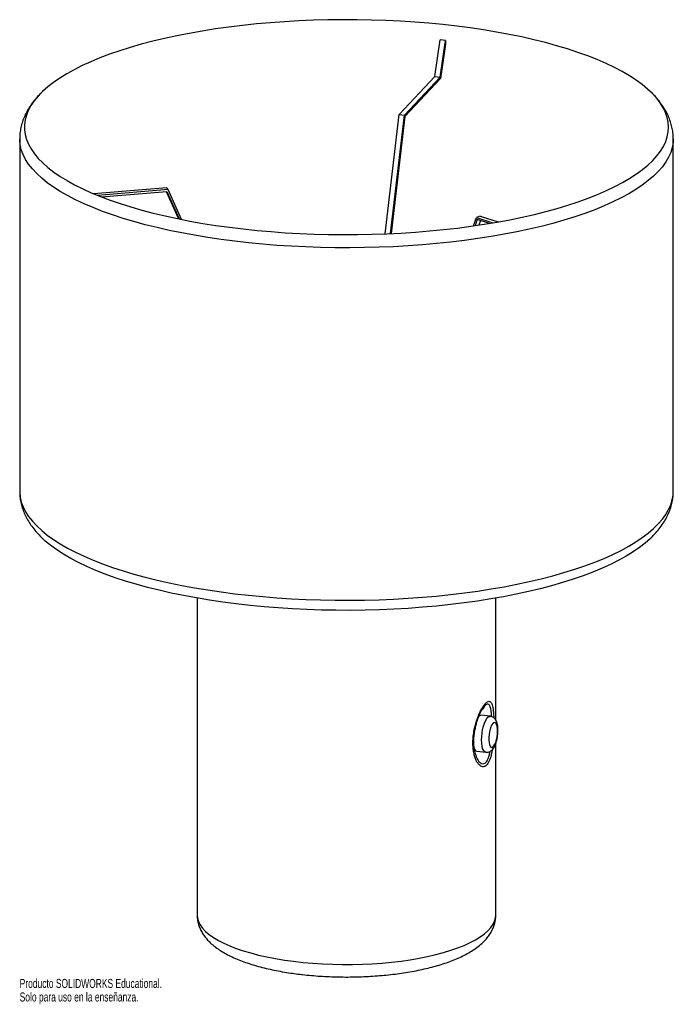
# Paper-space layout '_Dimétrica' of a CAD drawing. Header units: millimetres. Extents: x -268 to 82, y -246 to 280.
import ezdxf

# ---------------------------------------------------------------- set-up
doc = ezdxf.new("R2010")
doc.units = ezdxf.units.MM
doc.styles.add('SLDTEXTSTYLE0', font='TXT', dxfattribs={"width": 0.7})

psp = doc.layouts.new('_Dimétrica')

# ---------------------------------------------------------------- linework, layer by layer
at = {"color": 7, "linetype": 'Continuous', "lineweight": 25}
for p, q in [((-45.42, 249.94), (-42.52, 269.53)), ((-42.55, 249.64), (-39.65, 269.23)), ((-39.65, 269.23), (-42.52, 269.53)), ((-39.65, 269.23), (-39.65, 267.28)), ((-39.65, 267.28), (-42.38, 248.88)), ((-64.56, 229.6), (-45.42, 249.94)), ((-61.69, 229.3), (-42.55, 249.64)), ((-42.38, 248.88), (-61.49, 228.57)), ((-45.42, 249.94), (-42.55, 249.64)), ((-72.01, 165.8), (-64.56, 229.6)), ((-69.09, 165.93), (-61.69, 229.3)), ((-61.49, 228.57), (-68.81, 165.94)), ((-64.56, 229.6), (-61.69, 229.3)), ((-267.72, 216.65), (-267.72, 28.09)), ((82.28, 28.09), (82.28, 216.65)), ((-188.99, 190.47), (-228, 187.21)), ((-188.26, 189.5), (-188.99, 190.47)), ((-188.26, 189.5), (-225.93, 186.35)), ((-223.97, 185.58), (-188.9, 188.51)), ((-189.19, 188.48), (-182.61, 173.81)), ((-188.9, 188.51), (-182.29, 173.75)), ((-181.09, 173.51), (-188.26, 189.5)), ((-24.77, 170.04), (-23.15, 174.58)), ((-21.05, 175.3), (-23.15, 174.58)), ((-23.15, 174.58), (-14.26, 171.68)), ((-21.05, 175.3), (-11.47, 172.17)), ((-22.68, 173.49), (-23.85, 170.17)), ((-16.17, 171.36), (-22.68, 173.49)), ((-21.02, 172.95), (-21.91, 170.46)), ((-172.72, -29.09), (-172.72, -198.49)), ((-12.72, -94.51), (-12.72, -29.09)), ((-15.74, -92.35), (-20.42, -91.77)), ((-24.34, -109.49), (-24.23, -109.59)), ((-12.72, -198.49), (-12.72, -106.72)), ((-23.92, -111.7), (-23.6, -112.78)), ((-22.84, -110.97), (-18.16, -111.56))]:
    psp.add_line(p, q, dxfattribs=at)
at = {"color": 7, "linetype": 'Continuous', "lineweight": 25, "flags": 128}
for points in [[(-41.08, 277.75), (-48.57, 278.47), (-56.15, 279.08), (-63.81, 279.57), (-71.52, 279.95), (-79.28, 280.21), (-87.07, 280.36), (-94.86, 280.38), (-102.65, 280.29), (-110.43, 280.08), (-118.16, 279.76), (-125.85, 279.32), (-133.46, 278.76), (-140.99, 278.09), (-148.43, 277.31), (-155.75, 276.41), (-162.94, 275.41), (-169.99, 274.3), (-176.88, 273.08), (-183.6, 271.76), (-190.13, 270.34), (-196.46, 268.83), (-202.58, 267.22), (-208.48, 265.52), (-214.14, 263.73), (-219.56, 261.86), (-224.71, 259.91), (-229.59, 257.88), (-234.2, 255.79), (-238.51, 253.62), (-242.53, 251.39), (-246.24, 249.11), (-249.64, 246.77), (-252.72, 244.38), (-255.47, 241.95), (-257.88, 239.48), (-259.97, 236.97), (-261.7, 234.44), (-263.1, 231.88), (-264.14, 229.31), (-264.84, 226.72), (-265.18, 224.12), (-265.17, 221.52), (-264.81, 218.93), (-264.1, 216.34), (-263.04, 213.77), (-261.63, 211.21), (-259.87, 208.68), (-257.77, 206.17), (-255.34, 203.71), (-252.57, 201.28), (-249.48, 198.89), (-246.07, 196.55), (-242.34, 194.27), (-238.31, 192.05), (-233.98, 189.88), (-229.36, 187.79), (-224.46, 185.77), (-219.3, 183.82), (-213.87, 181.96), (-208.2, 180.17), (-202.29, 178.48), (-196.16, 176.87), (-189.81, 175.36), (-183.27, 173.95), (-176.54, 172.63), (-169.65, 171.42), (-162.59, 170.32), (-155.39, 169.32), (-148.07, 168.43), (-140.63, 167.65), (-133.09, 166.98), (-125.47, 166.43), (-117.78, 166), (-110.05, 165.68), (-102.27, 165.48), (-94.48, 165.39), (-86.68, 165.42), (-78.9, 165.57), (-71.14, 165.84), (-63.43, 166.22), (-55.78, 166.72), (-48.2, 167.34), (-40.72, 168.06), (-33.34, 168.9), (-26.08, 169.85), (-18.96, 170.91), (-11.99, 172.07), (-5.18, 173.34), (1.44, 174.71), (7.88, 176.18), (14.11, 177.74), (20.12, 179.4), (25.9, 181.14), (31.44, 182.97), (36.72, 184.88), (41.74, 186.87), (46.49, 188.93), (50.95, 191.06), (55.12, 193.26), (58.98, 195.52), (62.54, 197.83), (65.77, 200.19), (68.69, 202.6), (71.27, 205.06), (73.52, 207.54), (75.43, 210.06), (77, 212.61), (78.22, 215.18), (79.09, 217.76), (79.61, 220.35), (79.78, 222.95), (79.59, 225.55), (79.06, 228.14), (78.17, 230.72), (76.93, 233.29), (75.35, 235.84), (73.42, 238.35), (71.15, 240.84), (68.55, 243.29), (65.62, 245.7), (62.37, 248.06), (58.8, 250.37), (54.92, 252.63), (50.74, 254.82), (46.26, 256.95), (41.5, 259.01), (36.47, 260.99), (31.17, 262.9), (25.62, 264.72), (19.83, 266.46), (13.81, 268.11), (7.57, 269.67), (1.12, 271.13), (-5.51, 272.5), (-12.33, 273.76), (-19.31, 274.92), (-26.44, 275.97), (-33.7, 276.92), (-41.08, 277.75)], [(-144.36, -33.01), (-151.74, -32.18), (-159.01, -31.23), (-166.14, -30.18), (-173.12, -29.02), (-179.93, -27.76), (-186.57, -26.39), (-193.01, -24.93), (-199.25, -23.37), (-205.27, -21.72), (-211.06, -19.98), (-216.61, -18.16), (-221.91, -16.25), (-226.95, -14.26), (-231.7, -12.21), (-236.18, -10.08), (-240.36, -7.88), (-244.24, -5.63), (-247.81, -3.32), (-251.07, -0.96), (-254, 1.45), (-256.29, 3.59)], [(70.77, 3.52), (70.02, 2.79), (67.27, 0.36), (64.2, -2.03), (60.8, -4.37), (57.09, -6.65), (53.07, -8.88), (48.75, -11.04), (44.15, -13.14), (39.27, -15.17), (34.11, -17.12), (28.7, -18.99), (23.04, -20.78), (17.14, -22.48), (11.02, -24.09), (4.69, -25.6), (-1.85, -27.02), (-8.57, -28.34), (-15.46, -29.56), (-22.5, -30.67), (-29.7, -31.67), (-37.02, -32.57), (-44.45, -33.35), (-51.98, -34.02), (-59.6, -34.58), (-67.28, -35.02), (-75.02, -35.34), (-82.79, -35.55), (-90.58, -35.64), (-98.38, -35.62), (-106.16, -35.47), (-113.92, -35.21), (-121.63, -34.83), (-129.29, -34.34), (-136.87, -33.73), (-144.36, -33.01)], [(-11.79, -100.23), (-11.85, -98.83), (-12.04, -97.62), (-12.34, -96.67), (-12.74, -96.02), (-13.21, -95.7), (-13.74, -95.75), (-14.28, -96.15), (-14.82, -96.88), (-15.33, -97.9), (-15.77, -99.16), (-16.12, -100.59), (-16.37, -102.11), (-16.49, -103.65), (-16.49, -105.11), (-16.37, -106.42), (-16.12, -107.51), (-15.77, -108.32), (-15.33, -108.81), (-14.82, -108.94), (-14.28, -108.72), (-13.74, -108.15), (-13.21, -107.27), (-12.74, -106.12), (-12.34, -104.76), (-12.04, -103.28), (-11.85, -101.74), (-11.79, -100.23)]]:
    psp.add_lwpolyline(points, dxfattribs=at)
at = {"color": 8, "linetype": 'Continuous', "lineweight": 25, "flags": 128}
for points in [[(-145.11, 160.99), (-152.55, 161.83), (-159.86, 162.78), (-167.05, 163.84), (-174.08, 165.01), (-180.95, 166.27), (-187.64, 167.64), (-194.14, 169.11), (-200.44, 170.68), (-206.52, 172.34), (-212.37, 174.08), (-217.98, 175.91), (-223.33, 177.83), (-228.43, 179.82), (-233.25, 181.89), (-237.79, 184.02), (-242.03, 186.23), (-245.98, 188.49), (-249.61, 190.81), (-252.93, 193.18), (-255.93, 195.6), (-258.6, 198.06), (-260.93, 200.56), (-262.93, 203.09), (-264.58, 205.65), (-265.89, 208.24), (-266.85, 210.83), (-267.46, 213.44), (-267.71, 216.06), (-267.72, 216.62)], [(82.28, 216.65), (82.17, 214.63), (81.72, 212.01), (80.92, 209.41), (79.77, 206.82), (78.28, 204.25), (76.44, 201.7), (74.25, 199.19), (71.74, 196.71), (68.89, 194.27), (65.71, 191.88), (62.22, 189.53), (58.41, 187.24), (54.3, 185.01), (49.89, 182.85), (45.2, 180.75), (40.23, 178.72), (34.99, 176.77), (29.49, 174.9), (23.75, 173.11), (17.77, 171.42), (11.57, 169.81), (5.16, 168.3), (-1.44, 166.88), (-8.23, 165.57), (-15.2, 164.35), (-22.31, 163.25), (-29.57, 162.25), (-36.96, 161.36), (-44.46, 160.58), (-52.05, 159.92), (-59.73, 159.36), (-67.47, 158.93), (-75.27, 158.61), (-83.1, 158.41), (-90.95, 158.32), (-98.8, 158.35), (-106.64, 158.5), (-114.45, 158.77), (-122.22, 159.15), (-129.93, 159.65), (-137.56, 160.27), (-145.11, 160.99)], [(-267.72, 28.09), (-267.71, 27.5), (-267.46, 24.88), (-266.85, 22.27), (-265.89, 19.67), (-264.58, 17.09), (-262.93, 14.53), (-260.93, 12), (-258.6, 9.5), (-255.93, 7.04), (-252.93, 4.62), (-249.61, 2.25), (-245.98, -0.07), (-242.03, -2.34), (-237.79, -4.54), (-233.25, -6.67), (-228.43, -8.74), (-223.33, -10.73), (-217.98, -12.65), (-212.37, -14.48), (-206.52, -16.23), (-200.44, -17.88), (-194.14, -19.45), (-187.64, -20.92), (-180.95, -22.29), (-174.08, -23.56), (-167.05, -24.72), (-159.86, -25.78), (-152.55, -26.73), (-145.11, -27.57)], [(-145.11, -27.57), (-137.56, -28.3), (-129.93, -28.91), (-122.22, -29.41), (-114.45, -29.79), (-106.64, -30.06), (-98.8, -30.21), (-90.95, -30.24), (-83.1, -30.16), (-75.27, -29.95), (-67.47, -29.63), (-59.73, -29.2), (-52.05, -28.65), (-44.46, -27.98), (-36.96, -27.2), (-29.57, -26.31), (-22.31, -25.31), (-15.2, -24.21), (-8.23, -22.99), (-1.44, -21.68), (5.16, -20.26), (11.57, -18.75), (17.77, -17.15), (23.75, -15.45), (29.49, -13.66), (34.99, -11.79), (40.23, -9.84), (45.2, -7.82), (49.89, -5.72), (54.3, -3.55), (58.41, -1.32), (62.22, 0.97), (65.71, 3.31), (68.89, 5.71), (71.74, 8.15), (74.25, 10.63), (76.44, 13.14), (78.28, 15.69), (79.77, 18.26), (80.92, 20.85), (81.72, 23.45), (82.17, 26.06), (82.28, 28.09)], [(-18.16, -111.56), (-18.26, -111.54), (-18.85, -111.22), (-19.37, -110.54), (-19.8, -109.54), (-20.11, -108.24), (-20.31, -106.7), (-20.38, -104.98), (-20.31, -103.14), (-20.11, -101.25), (-19.8, -99.4), (-19.37, -97.64), (-18.85, -96.05), (-18.26, -94.68), (-17.62, -93.6), (-16.95, -92.83), (-16.29, -92.42), (-15.74, -92.36)], [(-172.72, -198.49), (-172.72, -198.65), (-172.51, -200.43), (-171.94, -202.21), (-171.02, -203.96), (-169.75, -205.69), (-168.13, -207.39), (-166.18, -209.05), (-163.9, -210.66), (-161.3, -212.22), (-158.39, -213.72), (-155.19, -215.14), (-151.72, -216.5), (-147.98, -217.77), (-143.99, -218.96), (-139.77, -220.05), (-135.34, -221.05), (-130.73, -221.95), (-125.94, -222.75), (-121.01, -223.43)], [(-121.01, -223.43), (-115.94, -224), (-110.78, -224.46), (-105.53, -224.81), (-100.23, -225.04), (-94.89, -225.14), (-89.55, -225.13), (-84.22, -225), (-78.92, -224.75), (-73.69, -224.39), (-68.54, -223.91), (-63.5, -223.31), (-58.59, -222.6), (-53.84, -221.79), (-49.25, -220.87), (-44.86, -219.86), (-40.69, -218.74), (-36.75, -217.54), (-33.05, -216.25), (-29.63, -214.88), (-26.48, -213.44), (-23.64, -211.93), (-21.1, -210.36), (-18.88, -208.74), (-16.99, -207.08), (-15.43, -205.37), (-14.23, -203.63), (-13.37, -201.88), (-12.87, -200.1), (-12.72, -198.49)]]:
    psp.add_lwpolyline(points, dxfattribs=at)
at = {"color": 7, "linetype": 'Continuous', "lineweight": 25}
for centre, radius, start, end in [((-20.38, -93.7), 1.93, 91.1201, 143.871), ((-22.25, -108.94), 2.12, 192.2868, 253.7666)]:
    psp.add_arc(centre, radius, start, end, dxfattribs=at)
for points, knots in [([(-256.27, 241.15), (-257.1, 240.3), (-258.83, 238.52), (-261.09, 235.68), (-263.09, 232.69), (-264.73, 229.66), (-266.01, 226.6), (-266.94, 223.54), (-267.5, 220.49), (-267.74, 218.17), (-267.7, 216.88), (-267.69, 216.6)], [0, 0, 0, 0, 0.120687, 0.252622, 0.381324, 0.506124, 0.626833, 0.743754, 0.85756, 0.969143, 1, 1, 1, 1]), ([(82.26, 216.65), (82.27, 216.75), (82.32, 217.86), (82.12, 219.96), (81.64, 222.92), (80.82, 225.85), (79.71, 228.73), (78.29, 231.58), (76.55, 234.39), (74.48, 237.17), (72.6, 239.4), (71.31, 240.66), (70.91, 241.04)], [0, 0, 0, 0, 0.011812, 0.122664, 0.233469, 0.345101, 0.458514, 0.574554, 0.693898, 0.816959, 0.943789, 1, 1, 1, 1]), ([(-267.69, 28.1), (-267.69, 27.36), (-267.68, 25.62), (-267.29, 22.9), (-266.6, 19.97), (-265.6, 17.07), (-264.29, 14.21), (-262.67, 11.38), (-260.73, 8.59), (-258.59, 5.95), (-256.97, 4.31), (-256.21, 3.53)], [0, 0, 0, 0, 0.081482, 0.19138, 0.301735, 0.413517, 0.527614, 0.644768, 0.765496, 0.88999, 1, 1, 1, 1]), ([(70.67, 3.46), (70.98, 3.76), (72.26, 4.97), (74.18, 7.2), (76.43, 10.15), (78.29, 13.16), (79.8, 16.2), (80.95, 19.26), (81.74, 22.32), (82.2, 25.27), (82.24, 27.19), (82.26, 28.09)], [0, 0, 0, 0, 0.042467, 0.175298, 0.305496, 0.432186, 0.554864, 0.67353, 0.788639, 0.900956, 1, 1, 1, 1]), ([(-23.89, -111.78), (-24, -111.35), (-24.23, -110.36), (-24.44, -108.59), (-24.55, -106.53), (-24.51, -104.34), (-24.31, -102.07), (-23.96, -99.77), (-23.47, -97.5), (-22.87, -95.3), (-22.18, -93.25), (-21.44, -91.41), (-20.73, -89.91), (-20.21, -88.94), (-19.96, -88.58), (-19.91, -88.5)], [0, 0, 0, 0, 0.066328, 0.150779, 0.237008, 0.324025, 0.411873, 0.499522, 0.587431, 0.673832, 0.758907, 0.840676, 0.919039, 0.983848, 1, 1, 1, 1]), ([(-11.59, -99.87), (-11.6, -99.59), (-11.61, -98.77), (-11.73, -97.45), (-12.03, -96.03), (-12.48, -94.84), (-13.08, -93.87), (-13.82, -93.13), (-14.71, -92.58), (-15.39, -92.43), (-15.72, -92.36)], [0, 0, 0, 0, 0.079522, 0.234472, 0.396948, 0.55179, 0.674737, 0.786584, 0.894239, 1, 1, 1, 1]), ([(-18.16, -111.53), (-18.04, -111.55), (-17.58, -111.65), (-16.76, -111.51), (-15.83, -111.15), (-15.02, -110.59), (-14.3, -109.85), (-13.62, -108.86), (-13, -107.6), (-12.47, -106.1), (-12.06, -104.48), (-11.78, -102.83), (-11.62, -101.27), (-11.6, -100.31), (-11.59, -99.87)], [0, 0, 0, 0, 0.024159, 0.097084, 0.166323, 0.236681, 0.31355, 0.403657, 0.510401, 0.618203, 0.720913, 0.820948, 0.920205, 1, 1, 1, 1]), ([(-172.72, -198.5), (-172.69, -199.26), (-172.64, -200.81), (-172.17, -203.1), (-171.42, -205.34), (-170.4, -207.5), (-169.1, -209.58), (-167.51, -211.6), (-165.62, -213.56), (-163.4, -215.47), (-160.84, -217.32), (-157.96, -219.08), (-154.78, -220.74), (-151.36, -222.27), (-147.74, -223.68), (-143.93, -224.97), (-139.95, -226.15), (-135.81, -227.2), (-131.53, -228.15), (-127.12, -228.99), (-122.85, -229.69), (-120.01, -230.06), (-118.72, -230.23)], [0, 0, 0, 0, 0.038878, 0.079217, 0.119843, 0.161383, 0.204485, 0.249801, 0.297902, 0.349095, 0.403164, 0.459263, 0.516244, 0.573029, 0.629246, 0.68483, 0.739834, 0.79434, 0.848437, 0.902199, 0.955693, 1, 1, 1, 1]), ([(-118.72, -230.23), (-117.9, -230.33), (-115.53, -230.62), (-111.53, -231.02), (-106.71, -231.39), (-101.84, -231.65), (-96.94, -231.8), (-92.02, -231.84), (-87.11, -231.77), (-82.22, -231.59), (-77.37, -231.3), (-72.57, -230.9), (-67.86, -230.39), (-63.23, -229.78), (-58.71, -229.06), (-54.31, -228.24), (-50.05, -227.3), (-45.94, -226.27), (-41.99, -225.12), (-38.2, -223.86), (-34.6, -222.49), (-31.18, -220.98), (-27.95, -219.34), (-24.94, -217.54), (-22.17, -215.58), (-19.79, -213.54), (-17.82, -211.47), (-16.24, -209.43), (-14.96, -207.34), (-13.96, -205.19), (-13.24, -202.93), (-12.79, -200.69), (-12.76, -199.18), (-12.74, -198.5)], [0, 0, 0, 0, 0.017773, 0.051567, 0.085297, 0.118972, 0.15261, 0.186228, 0.219842, 0.253464, 0.287107, 0.320789, 0.354526, 0.388339, 0.42225, 0.456285, 0.490476, 0.524859, 0.559481, 0.594396, 0.629665, 0.665357, 0.701526, 0.738174, 0.775153, 0.811771, 0.842745, 0.87184, 0.899297, 0.925476, 0.950748, 0.977742, 1, 1, 1, 1])]:
    psp.add_open_spline(points, degree=3, knots=knots, dxfattribs=at)
at = {"color": 8, "linetype": 'Continuous', "lineweight": 25}
for points, knots in [([(-14.7, -110.22), (-14.8, -110.82), (-15.05, -112.38), (-15.57, -114.38), (-16.23, -116.21), (-16.93, -117.56), (-17.73, -118.58), (-18.57, -119.18), (-19.44, -119.4), (-20.31, -119.26), (-21.18, -118.77), (-22.05, -117.92), (-22.87, -116.7), (-23.65, -115.06), (-24.3, -113.01), (-24.78, -110.52), (-25.02, -107.68), (-24.98, -104.55), (-24.63, -101.25), (-24.13, -98.71), (-23.54, -96.33), (-22.87, -94.1), (-21.91, -91.55), (-20.91, -89.37), (-19.93, -87.6), (-18.94, -86.13), (-18.02, -85.09), (-17.2, -84.48), (-16.49, -84.26), (-15.88, -84.38), (-15.35, -84.84), (-14.9, -85.64), (-14.51, -86.83), (-14.21, -88.42), (-13.98, -90.47), (-13.86, -92.09), (-13.83, -93.09), (-13.83, -93.17)], [0, 0, 0, 0, 0.022383, 0.057718, 0.084182, 0.111346, 0.137972, 0.165417, 0.190338, 0.215883, 0.241769, 0.268225, 0.297316, 0.327056, 0.360207, 0.394193, 0.430512, 0.46789, 0.505583, 0.54448, 0.555341, 0.589527, 0.624746, 0.653141, 0.68229, 0.710991, 0.740674, 0.766288, 0.79262, 0.817688, 0.843331, 0.870684, 0.898632, 0.929836, 0.961772, 0.996783, 1, 1, 1, 1]), ([(-14.98, -92.56), (-15, -92.25), (-15.04, -91.26), (-15.19, -89.81), (-15.49, -87.88), (-16.04, -86.29), (-16.86, -85.73), (-17.68, -85.96), (-18.4, -86.48), (-19.16, -87.32), (-19.68, -88.14), (-19.91, -88.51)], [0, 0, 0, 0, 0.049464, 0.160601, 0.271695, 0.464769, 0.640343, 0.729977, 0.819585, 0.920365, 1, 1, 1, 1]), ([(-23.6, -112.78), (-23.52, -113.06), (-23.27, -113.92), (-22.71, -115.11), (-21.77, -116.63), (-20.46, -117.74), (-19.13, -117.78), (-18.15, -117.08), (-17.45, -116.18), (-16.85, -114.95), (-16.29, -113.29), (-15.95, -111.97), (-15.82, -111.12), (-15.82, -111.1)], [0, 0, 0, 0, 0.044634, 0.137829, 0.230978, 0.395127, 0.552072, 0.636152, 0.720238, 0.804004, 0.887822, 0.997373, 1, 1, 1, 1])]:
    psp.add_open_spline(points, degree=3, knots=knots, dxfattribs=at)

# ---------------------------------------------------------------- texts
at = {"color": 7, "linetype": 'Continuous', "char_height": 4.8336, "attachment_point": 1, "style": 'SLDTEXTSTYLE0'}
for s, insert in [('Producto SOLIDWORKS Educational.', (-267.72, -232.84)), ('Solo para uso en la enseñanza.', (-267.72, -240.09))]:
    psp.add_mtext(s, dxfattribs=dict(at, insert=insert))

doc.saveas('drawing.dxf')
